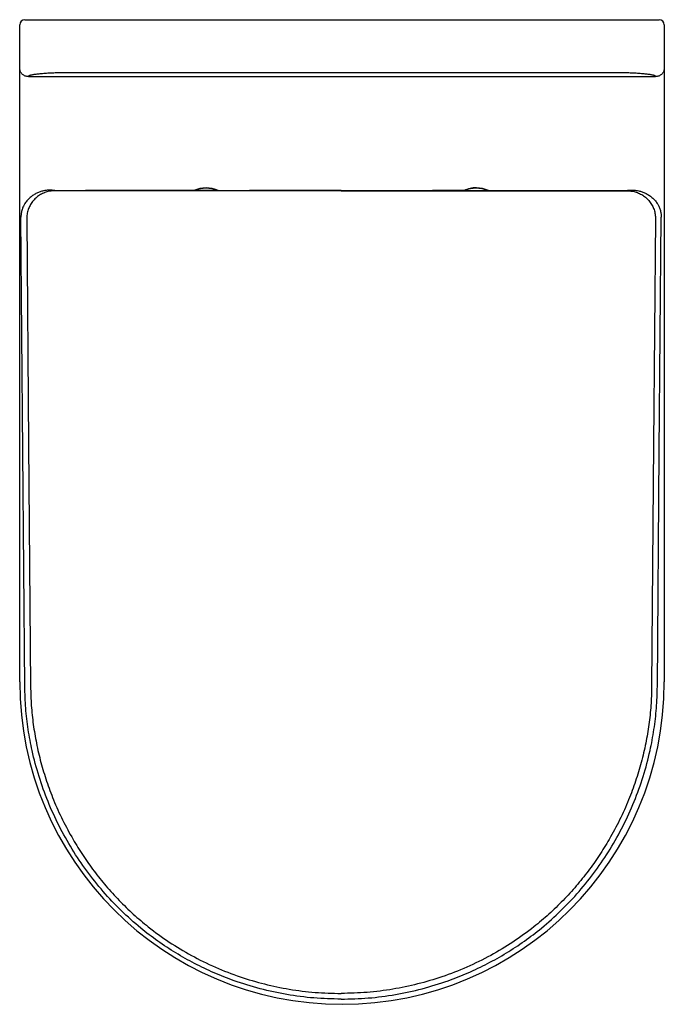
# Model space of a CAD drawing. Header units: millimetres. Extents: x 798.483 to 798.853, y 1113.453 to 1114.018.
import ezdxf

# ---------------------------------------------------------------- set-up
doc = ezdxf.new("R2010")
doc.units = ezdxf.units.MM
doc.layers.add('SANINDUSA', color=3, linetype='Continuous')

msp = doc.modelspace()

# ---------------------------------------------------------------- linework, layer by layer
at = {"layer": 'SANINDUSA'}
for p, q in [((798.4861826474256, 1114.017959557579), (798.5131826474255, 1114.017959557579)), ((798.5131826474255, 1114.017959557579), (798.8231826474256, 1114.017959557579)), ((798.8231826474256, 1114.017959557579), (798.8501826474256, 1114.017959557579)), ((798.4831826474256, 1113.990353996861), (798.4831826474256, 1114.014959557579)), ((798.8531826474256, 1114.014959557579), (798.8531826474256, 1113.990353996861)), ((798.4831826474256, 1113.980315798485), (798.4831826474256, 1113.990277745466)), ((798.8531826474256, 1113.990277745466), (798.8531826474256, 1113.980315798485)), ((798.4881826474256, 1113.985296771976), (798.8481826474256, 1113.985296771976)), ((798.8231826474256, 1113.987560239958), (798.5131826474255, 1113.987560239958)), ((798.4831826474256, 1113.637959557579), (798.4831826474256, 1113.980315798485)), ((798.8531826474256, 1113.980315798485), (798.8531826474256, 1113.637959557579)), ((798.6676640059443, 1113.91977919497), (798.5031971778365, 1113.919779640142)), ((798.5209426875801, 1113.919850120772), (798.5209483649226, 1113.919850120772)), ((798.5928924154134, 1113.919874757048), (798.5209483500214, 1113.919874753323)), ((798.5209483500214, 1113.919874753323), (798.5209483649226, 1113.919850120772)), ((798.5971980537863, 1113.919874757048), (798.5928924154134, 1113.919874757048)), ((798.5971980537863, 1113.919874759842), (798.6001972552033, 1113.919874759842)), ((798.6001972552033, 1113.919874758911), (798.6121307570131, 1113.919874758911)), ((798.6121307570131, 1113.919874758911), (798.6151299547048, 1113.919874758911)), ((798.6194356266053, 1113.919874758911), (798.6151299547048, 1113.919874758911)), ((798.6676640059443, 1113.919874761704), (798.6194356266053, 1113.919874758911)), ((798.6676640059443, 1113.919874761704), (798.7158923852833, 1113.919874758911)), ((798.6676640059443, 1113.91977919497), (798.8321308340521, 1113.919779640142)), ((798.7158923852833, 1113.919874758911), (798.7201980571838, 1113.919874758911)), ((798.7231972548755, 1113.919874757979), (798.7201980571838, 1113.919874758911)), ((798.7351307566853, 1113.919874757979), (798.7231972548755, 1113.919874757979)), ((798.7381299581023, 1113.919874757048), (798.7351307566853, 1113.919874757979)), ((798.7381299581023, 1113.919874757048), (798.7424355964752, 1113.919874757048)), ((798.7424355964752, 1113.919874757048), (798.8143796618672, 1113.919874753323)), ((798.8143796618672, 1113.919874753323), (798.814379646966, 1113.919850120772)), ((798.8143853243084, 1113.919850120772), (798.814379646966, 1113.919850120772)), ((798.4871997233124, 1113.903671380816), (798.4882710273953, 1113.77442080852)), ((798.8481282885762, 1113.903671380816), (798.8470569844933, 1113.77442080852)), ((798.4882710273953, 1113.77442080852), (798.4894203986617, 1113.635301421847)), ((798.8470569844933, 1113.77442080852), (798.8459076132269, 1113.635301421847)), ((798.6676639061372, 1113.459188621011), (798.6676640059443, 1113.459188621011)), ((798.6676641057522, 1113.459188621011), (798.6676640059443, 1113.459188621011))]:
    msp.add_line(p, q, dxfattribs=at)
at = {"layer": 'SANINDUSA', "flags": 128}
for points in [[(798.4881826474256, 1113.985296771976), (798.4877213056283, 1113.985318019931), (798.4872638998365, 1113.985381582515), (798.4868143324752, 1113.985486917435), (798.4863764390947, 1113.985633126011), (798.4859539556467, 1113.985818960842), (798.4855504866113, 1113.986042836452), (798.4851694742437, 1113.986302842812), (798.4848141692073, 1113.98659676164), (798.4844876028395, 1113.986922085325), (798.4841925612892, 1113.987276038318), (798.483931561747, 1113.987655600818), (798.4837068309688, 1113.988057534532), (798.4835202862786, 1113.988478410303), (798.4833735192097, 1113.988914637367), (798.4832677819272, 1113.989362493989), (798.4832039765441, 1113.989818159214), (798.4831826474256, 1113.990277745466)], [(798.8531826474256, 1113.990277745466), (798.8531613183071, 1113.989818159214), (798.853097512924, 1113.989362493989), (798.8529917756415, 1113.988914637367), (798.8528450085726, 1113.988478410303), (798.8526584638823, 1113.988057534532), (798.8524337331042, 1113.987655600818), (798.852172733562, 1113.987276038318), (798.8518776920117, 1113.986922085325), (798.8515511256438, 1113.98659676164), (798.8511958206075, 1113.986302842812), (798.85081480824, 1113.986042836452), (798.8504113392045, 1113.985818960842), (798.8499888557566, 1113.985633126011), (798.8495509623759, 1113.985486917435), (798.8491013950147, 1113.985381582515), (798.8486439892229, 1113.985318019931), (798.8481826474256, 1113.985296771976)], [(798.5131826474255, 1113.987560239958), (798.5122011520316, 1113.987558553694), (798.5112211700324, 1113.9875534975), (798.5102442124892, 1113.987545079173), (798.5092717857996, 1113.987533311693), (798.5083053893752, 1113.987518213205), (798.5073465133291, 1113.98749980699), (798.5063966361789, 1113.987478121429), (798.5054572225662, 1113.987453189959), (798.5045297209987, 1113.987425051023), (798.5036155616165, 1113.987393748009), (798.5027161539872, 1113.987359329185), (798.5018328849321, 1113.98732184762), (798.5009671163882, 1113.98728136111), (798.5001201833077, 1113.987237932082), (798.4992933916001, 1113.987191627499), (798.4984880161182, 1113.98714251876), (798.4977052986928, 1113.987090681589), (798.4969464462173, 1113.987036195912), (798.4962126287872, 1113.986979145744), (798.495504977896, 1113.986919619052), (798.4948245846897, 1113.986857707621), (798.4941724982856, 1113.986793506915), (798.4935497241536, 1113.986727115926), (798.4929572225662, 1113.986658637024), (798.4923959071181, 1113.9865881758), (798.4918666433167, 1113.986515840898), (798.4913702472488, 1113.986441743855), (798.4909074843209, 1113.986365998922), (798.4904790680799, 1113.986288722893), (798.4900856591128, 1113.986210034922), (798.4897278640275, 1113.986130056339), (798.4894062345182, 1113.986048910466), (798.4891212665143, 1113.985966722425), (798.4888733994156, 1113.985883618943), (798.4886630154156, 1113.985799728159), (798.4884904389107, 1113.985715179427), (798.4883559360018, 1113.985630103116), (798.4882597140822, 1113.985544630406), (798.4882019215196, 1113.98545889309), (798.4881826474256, 1113.98537302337)], [(798.8481826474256, 1113.98537302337), (798.8481633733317, 1113.98545889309), (798.8481055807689, 1113.985544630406), (798.8480093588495, 1113.985630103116), (798.8478748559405, 1113.985715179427), (798.8477022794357, 1113.985799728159), (798.8474918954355, 1113.985883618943), (798.847244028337, 1113.985966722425), (798.846959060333, 1113.986048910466), (798.8466374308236, 1113.986130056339), (798.8462796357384, 1113.986210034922), (798.8458862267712, 1113.986288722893), (798.8454578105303, 1113.986365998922), (798.8449950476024, 1113.986441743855), (798.8444986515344, 1113.986515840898), (798.8439693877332, 1113.9865881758), (798.843408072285, 1113.986658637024), (798.8428155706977, 1113.986727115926), (798.8421927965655, 1113.986793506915), (798.8415407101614, 1113.986857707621), (798.8408603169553, 1113.986919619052), (798.8401526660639, 1113.986979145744), (798.8394188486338, 1113.987036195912), (798.8386599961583, 1113.987090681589), (798.8378772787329, 1113.98714251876), (798.8370719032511, 1113.987191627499), (798.8362451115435, 1113.987237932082), (798.835398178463, 1113.98728136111), (798.8345324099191, 1113.98732184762), (798.833649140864, 1113.987359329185), (798.8327497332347, 1113.987393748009), (798.8318355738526, 1113.987425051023), (798.830908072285, 1113.987453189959), (798.8299686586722, 1113.987478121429), (798.829018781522, 1113.98749980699), (798.828059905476, 1113.987518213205), (798.8270935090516, 1113.987533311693), (798.8261210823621, 1113.987545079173), (798.8251441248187, 1113.9875534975), (798.8241641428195, 1113.987558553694), (798.8231826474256, 1113.987560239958)], [(798.4861307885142, 1113.63527912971), (798.4850209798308, 1113.769966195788), (798.4839109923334, 1113.904653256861)], [(798.8491972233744, 1113.63527912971), (798.8503070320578, 1113.769966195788), (798.8514170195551, 1113.904653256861)]]:
    msp.add_lwpolyline(points, dxfattribs=at)
at = {"layer": 'SANINDUSA'}
for centre, radius, start, end in [((798.4861826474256, 1114.014959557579), 0.003, 90, 180), ((798.8501826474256, 1114.014959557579), 0.003, 0, 90), ((798.5901640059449, 1113.905222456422), 0.01625000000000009, 64.37979051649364, 115.6202163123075), ((798.5901640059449, 1113.905222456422), 0.01600000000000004, 66.31514568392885, 113.6848611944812), ((798.7451640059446, 1113.905222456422), 0.01625000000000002, 89.16011173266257, 115.6202094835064), ((798.7451640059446, 1113.905222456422), 0.01600000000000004, 66.31513880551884, 113.6848543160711), ((798.7451640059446, 1113.905222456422), 0.01625000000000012, 64.37978368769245, 89.16011173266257), ((798.6681826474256, 1113.637959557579), 0.1850000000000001, 180, 0)]:
    msp.add_arc(centre, radius, start, end, dxfattribs=at)
for centre, major_axis, ratio, start_param, end_param in [((798.5209414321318, 1113.920398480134), (0.02094172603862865, -3.289773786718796e-08), 0.0261858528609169, 3.569304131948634, 4.712448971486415), ((798.8143865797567, 1113.920398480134), (0.02094172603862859, 3.289773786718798e-08), 0.02618585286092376, 4.712328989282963, 5.855473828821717)]:
    msp.add_ellipse(centre, major_axis=major_axis, ratio=ratio, start_param=start_param, end_param=end_param, dxfattribs=at)
for points, knots in [([(798.5018861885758, 1113.920171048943), (798.5015489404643, 1113.920184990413), (798.5008743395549, 1113.920212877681), (798.4996279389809, 1113.920169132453), (798.4982805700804, 1113.920030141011), (798.4967113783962, 1113.919746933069), (798.4949068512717, 1113.919241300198), (798.4929563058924, 1113.918445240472), (798.4910328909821, 1113.91737031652), (798.4892419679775, 1113.916042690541), (798.487603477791, 1113.914444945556), (798.4862841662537, 1113.912731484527), (798.4852500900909, 1113.910900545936), (798.4844983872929, 1113.909014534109), (798.4841148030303, 1113.90736029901), (798.4839679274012, 1113.906143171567), (798.4839154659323, 1113.905400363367), (798.4839125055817, 1113.904905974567), (798.4839109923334, 1113.904653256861)], [0, 0, 0, 0, 0.0624498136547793, 0.124919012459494, 0.1848063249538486, 0.2498807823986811, 0.3316166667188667, 0.4160834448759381, 0.4999491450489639, 0.5857663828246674, 0.6673386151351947, 0.7501462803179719, 0.8126206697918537, 0.8750736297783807, 0.9375043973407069, 0.9585422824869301, 0.9788079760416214, 0.9999999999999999, 0.9999999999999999, 0.9999999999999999, 0.9999999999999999]), ([(798.8334418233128, 1113.920171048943), (798.8337790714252, 1113.920184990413), (798.8344536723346, 1113.920212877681), (798.8357000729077, 1113.920169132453), (798.8370474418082, 1113.920030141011), (798.8386166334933, 1113.919746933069), (798.8404211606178, 1113.919241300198), (798.842371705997, 1113.918445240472), (798.8442951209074, 1113.91737031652), (798.846086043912, 1113.916042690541), (798.8477245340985, 1113.914444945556), (798.8490438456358, 1113.912731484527), (798.8500779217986, 1113.910900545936), (798.8508296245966, 1113.909014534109), (798.8512132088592, 1113.90736029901), (798.8513600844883, 1113.906143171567), (798.8514125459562, 1113.905400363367), (798.8514155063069, 1113.904905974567), (798.8514170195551, 1113.904653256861)], [0, 0, 0, 0, 0.0624498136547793, 0.124919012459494, 0.1848063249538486, 0.2498807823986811, 0.3316166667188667, 0.4160834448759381, 0.4999491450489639, 0.5857663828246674, 0.6673386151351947, 0.7501462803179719, 0.8126206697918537, 0.8750736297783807, 0.9375043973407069, 0.9585422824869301, 0.9788079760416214, 0.9999999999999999, 0.9999999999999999, 0.9999999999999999, 0.9999999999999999]), ([(798.5031971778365, 1113.919779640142), (798.5019538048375, 1113.919697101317), (798.4998118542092, 1113.919554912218), (798.4969191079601, 1113.918567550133), (798.4945284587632, 1113.917320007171), (798.4923884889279, 1113.915674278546), (798.490548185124, 1113.913703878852), (798.4890689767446, 1113.911447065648), (798.4879886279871, 1113.908978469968), (798.4873130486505, 1113.906359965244), (798.4872374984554, 1113.90456757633), (798.4871997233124, 1113.903671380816)], [0, 0, 0, 0, 0.147634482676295, 0.254328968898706, 0.3610221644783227, 0.4675012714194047, 0.5739795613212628, 0.6804819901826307, 0.7869840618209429, 0.893491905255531, 1, 1, 1, 1]), ([(798.8321308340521, 1113.919779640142), (798.833374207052, 1113.919697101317), (798.8355161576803, 1113.919554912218), (798.8384089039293, 1113.918567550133), (798.8407995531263, 1113.917320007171), (798.8429395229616, 1113.915674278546), (798.8447798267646, 1113.913703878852), (798.8462590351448, 1113.911447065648), (798.8473393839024, 1113.908978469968), (798.8480149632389, 1113.906359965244), (798.848090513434, 1113.90456757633), (798.8481282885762, 1113.903671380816)], [0, 0, 0, 0, 0.147634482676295, 0.254328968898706, 0.3610221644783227, 0.4675012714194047, 0.5739795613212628, 0.6804819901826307, 0.7869840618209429, 0.893491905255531, 1, 1, 1, 1]), ([(798.6676640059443, 1113.455904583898), (798.6624527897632, 1113.456036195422), (798.6520112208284, 1113.456299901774), (798.6364550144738, 1113.458389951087), (798.6211236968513, 1113.461683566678), (798.6071984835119, 1113.465969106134), (798.5946857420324, 1113.470918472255), (798.583512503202, 1113.476242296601), (798.5727147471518, 1113.482319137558), (798.5623721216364, 1113.489114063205), (798.5518331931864, 1113.497157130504), (798.5412912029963, 1113.506623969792), (798.5309414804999, 1113.517601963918), (798.5215225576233, 1113.529389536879), (798.5130557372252, 1113.541962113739), (798.5056255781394, 1113.555272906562), (798.4992712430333, 1113.569241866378), (798.4940855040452, 1113.583684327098), (798.4903749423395, 1113.597541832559), (798.4879534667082, 1113.61065822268), (798.4864901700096, 1113.622933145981), (798.4862505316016, 1113.631165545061), (798.4861307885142, 1113.63527912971)], [0, 0, 0, 0, 0.05522553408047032, 0.1106538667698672, 0.166080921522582, 0.2213046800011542, 0.2648831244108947, 0.3086191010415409, 0.3524021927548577, 0.3961259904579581, 0.4396941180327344, 0.4928212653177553, 0.5461331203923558, 0.5994525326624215, 0.6525901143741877, 0.7066320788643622, 0.7608613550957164, 0.8150859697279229, 0.8691215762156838, 0.9127317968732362, 0.9563936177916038, 1, 1, 1, 1]), ([(798.4894203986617, 1113.635301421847), (798.4895186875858, 1113.631665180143), (798.4897153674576, 1113.624388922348), (798.490892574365, 1113.613528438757), (798.4927177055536, 1113.60262608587), (798.4952763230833, 1113.591730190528), (798.4985498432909, 1113.580885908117), (798.5026637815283, 1113.56986044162), (798.5076343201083, 1113.558678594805), (798.5117344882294, 1113.551286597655), (798.5137895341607, 1113.547581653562)], [0, 0, 0, 0, 0.118515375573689, 0.2371537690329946, 0.3556775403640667, 0.4786111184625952, 0.6016703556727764, 0.7246097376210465, 0.8619716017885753, 1, 1, 1, 1]), ([(798.6676640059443, 1113.455904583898), (798.6728752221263, 1113.456036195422), (798.6833167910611, 1113.456299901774), (798.6988729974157, 1113.458389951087), (798.7142043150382, 1113.461683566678), (798.7281295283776, 1113.465969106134), (798.7406422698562, 1113.470918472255), (798.7518155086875, 1113.476242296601), (798.7626132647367, 1113.482319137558), (798.7729558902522, 1113.489114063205), (798.783494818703, 1113.497157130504), (798.7940368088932, 1113.506623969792), (798.8043865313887, 1113.517601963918), (798.8138054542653, 1113.529389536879), (798.8222722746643, 1113.541962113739), (798.8297024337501, 1113.555272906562), (798.8360567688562, 1113.569241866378), (798.8412425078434, 1113.583684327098), (798.8449530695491, 1113.597541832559), (798.8473745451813, 1113.61065822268), (798.848837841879, 1113.622933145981), (798.8490774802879, 1113.631165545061), (798.8491972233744, 1113.63527912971)], [0, 0, 0, 0, 0.05522553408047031, 0.1106538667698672, 0.166080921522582, 0.2213046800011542, 0.2648831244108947, 0.3086191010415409, 0.3524021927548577, 0.3961259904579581, 0.4396941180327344, 0.4928212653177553, 0.5461331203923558, 0.5994525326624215, 0.6525901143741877, 0.7066320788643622, 0.7608613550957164, 0.8150859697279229, 0.8691215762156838, 0.9127317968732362, 0.9563936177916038, 1, 1, 1, 1]), ([(798.8459076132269, 1113.635301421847), (798.8458093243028, 1113.631665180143), (798.8456126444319, 1113.624388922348), (798.8444354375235, 1113.613528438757), (798.8426103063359, 1113.60262608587), (798.8400516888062, 1113.591730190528), (798.8367781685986, 1113.580885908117), (798.8326642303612, 1113.56986044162), (798.8276936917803, 1113.558678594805), (798.8235935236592, 1113.551286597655), (798.8215384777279, 1113.547581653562)], [0, 0, 0, 0, 0.118515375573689, 0.2371537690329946, 0.3556775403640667, 0.4786111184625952, 0.6016703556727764, 0.7246097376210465, 0.8619716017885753, 1, 1, 1, 1]), ([(798.5137895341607, 1113.547581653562), (798.5156698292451, 1113.544472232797), (798.5194321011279, 1113.538250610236), (798.5257696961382, 1113.529368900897), (798.5326705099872, 1113.520758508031), (798.5401917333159, 1113.512505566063), (798.5483102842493, 1113.504654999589), (798.5578260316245, 1113.496566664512), (798.568901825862, 1113.488521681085), (798.5817847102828, 1113.480770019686), (798.5954236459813, 1113.474090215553), (798.609473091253, 1113.468631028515), (798.6236753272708, 1113.464437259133), (798.6380395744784, 1113.461449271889), (798.6527350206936, 1113.459547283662), (798.6626876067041, 1113.459308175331), (798.6676639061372, 1113.459188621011)], [0, 0, 0, 0, 0.05864324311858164, 0.1173389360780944, 0.1759806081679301, 0.23669276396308, 0.2974657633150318, 0.3581746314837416, 0.4381701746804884, 0.5181664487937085, 0.6005998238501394, 0.6830330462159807, 0.761204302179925, 0.8393758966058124, 0.9196878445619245, 1, 1, 1, 1]), ([(798.8215384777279, 1113.547581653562), (798.8196581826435, 1113.544472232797), (798.8158959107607, 1113.538250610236), (798.8095583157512, 1113.529368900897), (798.8026575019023, 1113.520758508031), (798.7951362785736, 1113.512505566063), (798.7870177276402, 1113.504654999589), (798.7775019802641, 1113.496566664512), (798.7664261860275, 1113.488521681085), (798.7535433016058, 1113.480770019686), (798.7399043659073, 1113.474090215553), (798.7258549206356, 1113.468631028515), (798.7116526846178, 1113.464437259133), (798.6972884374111, 1113.461449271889), (798.6825929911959, 1113.459547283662), (798.6726404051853, 1113.459308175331), (798.6676641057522, 1113.459188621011)], [0, 0, 0, 0, 0.05864324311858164, 0.1173389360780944, 0.1759806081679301, 0.23669276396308, 0.2974657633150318, 0.3581746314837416, 0.4381701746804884, 0.5181664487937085, 0.6005998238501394, 0.6830330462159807, 0.761204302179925, 0.8393758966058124, 0.9196878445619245, 1, 1, 1, 1])]:
    msp.add_open_spline(points, degree=3, knots=knots, dxfattribs=at)

doc.saveas('drawing.dxf')
